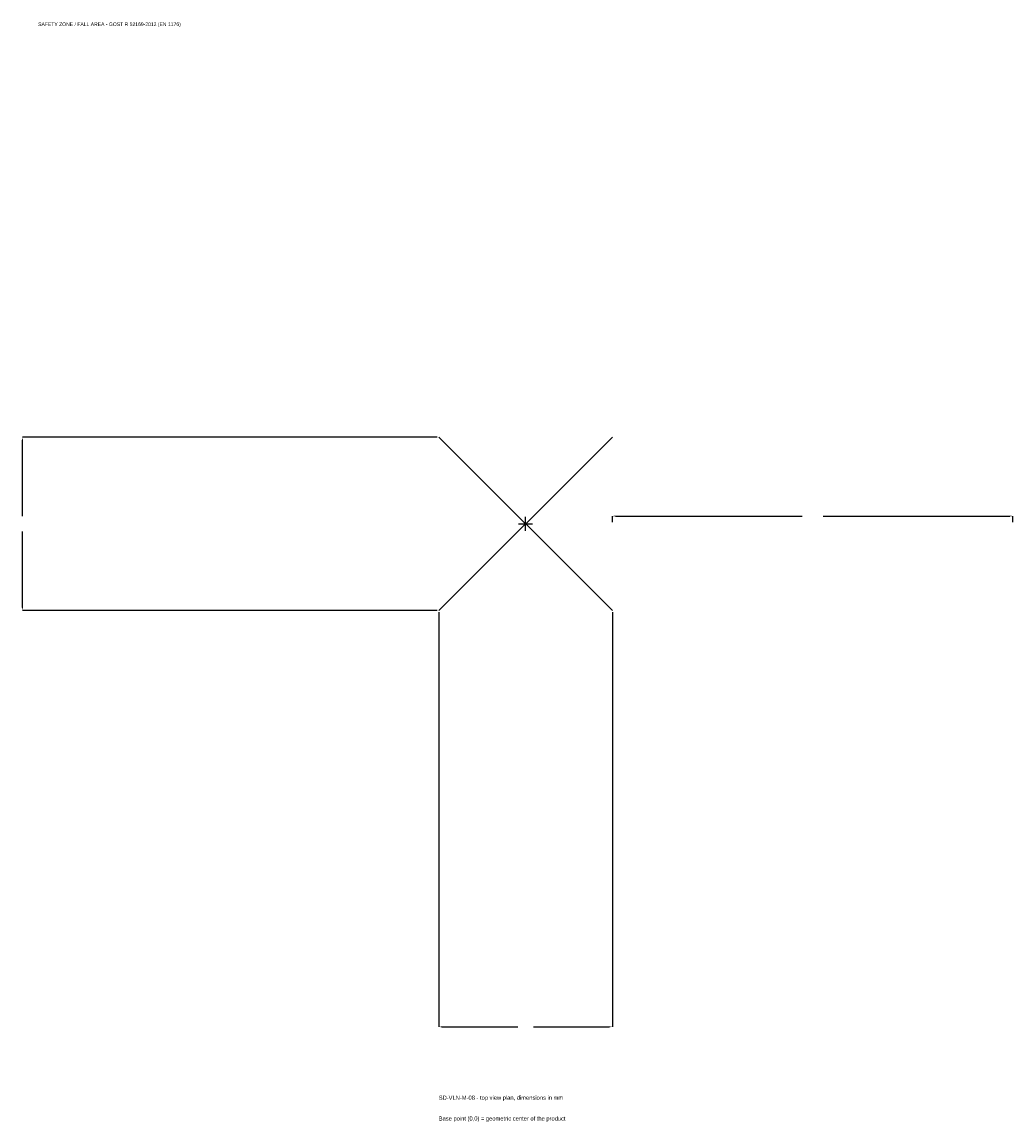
# Model space of a CAD drawing. Extents: x -1885 to 1825, y -2240 to 1879.
import ezdxf

# ---------------------------------------------------------------- set-up
doc = ezdxf.new("R2010")
doc.units = 0
for name, color, linetype in [('GP_MAF_zona_bezopasnosti', 1, 'Continuous'), ('ZSK_DANNYE', 3, 'Continuous'), ('ZSK_KONTUR', 7, 'Continuous'), ('ZSK_RAZMERY', 8, 'Continuous')]:
    doc.layers.add(name, color=color, linetype=linetype)
doc.dimstyles.new('ORION', dxfattribs={"dimtxt": 19.5, "dimasz": 11.7, "dimexe": 1.25, "dimexo": 5.85, "dimtad": 1, "dimcen": 2.5, "dimazin": 3, "dimtfac": 1, "dimtmove": 0, "dimatfit": 3})

# ---------------------------------------------------------------- blocks, each defined once
blk = doc.blocks.new('_CLOSEDFILLED')
at = {"color": 0, "linetype": 'BYBLOCK'}
blk.add_solid([(-1, 0.16), (0, 0), (-1, -0.16)], dxfattribs=at)
blk = doc.blocks.new('*D1')
for p, q in [((-325, -330.85), (-325, -1883.5)), ((325, -330.85), (325, -1883.5)), ((-313.3, -1883.5), (-29.25, -1883.5)), ((29.25, -1883.5), (313.3, -1883.5))]:
    blk.add_line(p, q)
at = {"layer": 'Defpoints'}
for p in [(-325, -325), (325, -325), (-325, -1883.5)]:
    blk.add_point(p, dxfattribs=at)
at = {"layer": 'ZSK_RAZMERY', "xscale": 11.7, "yscale": 11.7, "rotation": 180}
blk.add_blockref('_CLOSEDFILLED', (-325, -1883.5), dxfattribs=at)
at = {"layer": 'ZSK_RAZMERY', "xscale": 11.7, "yscale": 11.7}
blk.add_blockref('_CLOSEDFILLED', (325, -1883.5), dxfattribs=at)
blk = doc.blocks.new('*D2')
for p, q in [((-330.85, 325), (-1883.5, 325)), ((-1883.5, 29.25), (-1883.5, 313.3)), ((-1883.5, -313.3), (-1883.5, -29.25)), ((-330.85, -325), (-1883.5, -325))]:
    blk.add_line(p, q)
at = {"layer": 'Defpoints'}
for p in [(-325, 325), (-1883.5, -325), (-325, -325)]:
    blk.add_point(p, dxfattribs=at)
at = {"layer": 'ZSK_RAZMERY', "xscale": 11.7, "yscale": 11.7}
for p, rotation in [((-1883.5, 325), 90), ((-1883.5, -325), 270)]:
    blk.add_blockref('_CLOSEDFILLED', p, dxfattribs=dict(at, rotation=rotation))
blk = doc.blocks.new('*D3')
for p, q in [((325, 5.85), (325, 29.25)), ((336.7, 29.25), (1036, 29.25)), ((1114, 29.25), (1813.3, 29.25)), ((1825, 5.85), (1825, 29.25))]:
    blk.add_line(p, q)
at = {"layer": 'Defpoints'}
for p in [(325, 29.25), (325, 0), (1825, 0)]:
    blk.add_point(p, dxfattribs=at)
at = {"layer": 'ZSK_RAZMERY', "xscale": 11.7, "yscale": 11.7, "rotation": 180}
blk.add_blockref('_CLOSEDFILLED', (325, 29.25), dxfattribs=at)
at = {"layer": 'ZSK_RAZMERY', "xscale": 11.7, "yscale": 11.7}
blk.add_blockref('_CLOSEDFILLED', (1825, 29.25), dxfattribs=at)
blk = doc.blocks.new('B1')
at = {"layer": 'ZSK_KONTUR'}
for p, q in [((-325, -325), (325, 325)), ((-325, 325), (325, -325))]:
    blk.add_line(p, q, dxfattribs=at)
at = {"layer": 'ZSK_RAZMERY'}
for p, q in [((-26, 0), (26, 0)), ((0, -26), (0, 26))]:
    blk.add_line(p, q, dxfattribs=at)
at = {"layer": 'GP_MAF_zona_bezopasnosti', "color": 1}
blk.add_text('SAFETY ZONE / FALL AREA - GOST R 52169-2012 (EN 1176)', height=13.65, dxfattribs=at).set_placement((-1825, 1864))
at = {"layer": 'ZSK_RAZMERY'}
dim = blk.add_linear_dim(base=(-1883.5, -325), p1=(-325, -325), p2=(-325, 325), angle=90, dimstyle='ORION', dxfattribs=at)
dim.commit()
dim.dimension.update_dxf_attribs({"geometry": '*D2', "text_midpoint": (-1883.5, 0)})
for base, p1, p2, picture, middle in [((325, 29.25), (325, 0), (1825, 0), '*D3', (1075, 29.25)), ((-325, -1883.5), (-325, -325), (325, -325), '*D1', (0, -1883.5))]:
    dim = blk.add_linear_dim(base=base, p1=p1, p2=p2, dimstyle='ORION', dxfattribs=at)
    dim.commit()
    dim.dimension.update_dxf_attribs({"geometry": picture, "text_midpoint": middle})

msp = doc.modelspace()

# ---------------------------------------------------------------- block references
msp.add_blockref('B1', (0, 0))

# ---------------------------------------------------------------- texts
at = {"layer": 'ZSK_DANNYE', "color": 3}
msp.add_text('SD-VLN-M-08 - top view plan, dimensions in mm', height=15.6, dxfattribs=at).set_placement((-325, -2156.5))
at = {"layer": 'ZSK_DANNYE', "color": 7}
msp.add_text('Base point (0,0) = geometric center of the product', height=15.6, dxfattribs=at).set_placement((-325, -2234.5))

doc.saveas('drawing.dxf')
